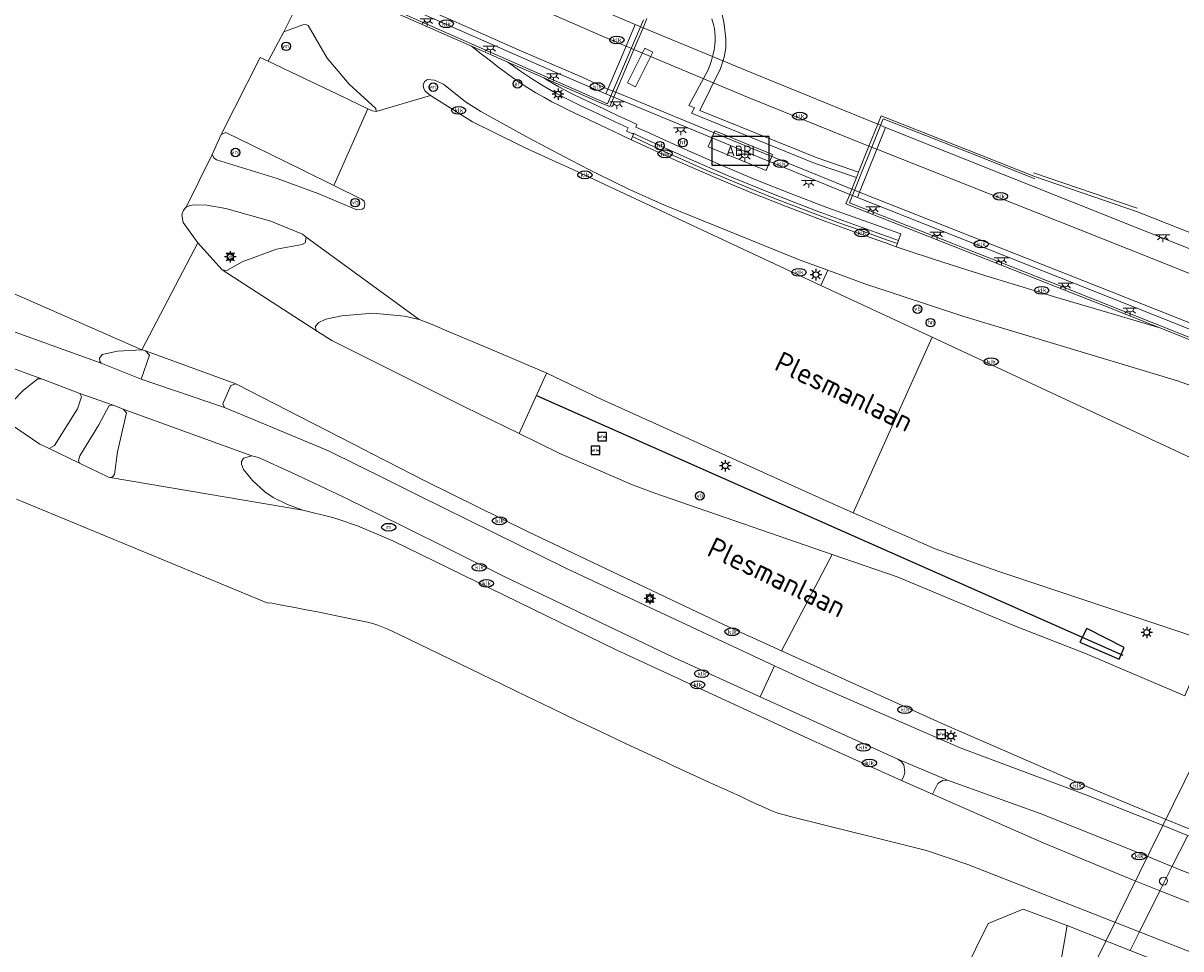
# Model space of a CAD drawing. Header units: metres. Extents: x 89394 to 92106, y 463550 to 466167.
# Tile 65 of 112: x 90903 to 91004, y 464585 to 464666. Entities that reach past the tile are written whole.
import ezdxf
from ezdxf.enums import TextEntityAlignment as Align

# ---------------------------------------------------------------- set-up
doc = ezdxf.new("R2010")
doc.units = ezdxf.units.M
for name, color, linetype, lineweight in [('B-PV-GR-BOUWLAND_BRAAKLIGGEND-GV', 200, 'Continuous', 13), ('B-PV-GR-GRAS-GV', 60, 'Continuous', 13), ('B-PV-GR-HAAG-G', 90, 'GR-HAAG', 25), ('B-PV-GR-HAAG-GV', 90, 'Continuous', 25), ('B-PV-IE-MEUBILAIR-S', 7, 'Continuous', 25), ('B-PV-IE-MEUBILAIR_WEGMEUBILAIR-G', 7, 'Continuous', 18), ('B-PV-IE-MEUBILAIR_WEGMEUBILAIR-S', 7, 'Continuous', 25), ('B-PV-IE-TERREINAFSCHEIDING_KUNSTMATIG_MUUR-GV', 7, 'Continuous', 18), ('B-PV-KW-KUNSTWERK-GV', 170, 'Continuous', 18), ('B-PV-KW-KUNSTWERK_PIJLER-GV', 170, 'Continuous', 18), ('B-PV-KW-KUNSTWERK_PYLOON-GV', 170, 'Continuous', 18), ('B-PV-KW-KUNSTWERK_TUNNEL-GV', 170, 'Continuous', 18), ('B-PV-OG-TOPOGRAFIE-T18', 1, 'Continuous', 18), ('B-PV-OG-WATER_SLOOT-GV', 120, 'Continuous', 18), ('B-PV-OG-WEG-GV', 7, 'Continuous', 18), ('B-PV-VH-VERHARDING_ASFALT-GV', 210, 'Continuous', 18), ('B-PV-VH-VERHARDING_BETON-GV', 252, 'Continuous', 18), ('B-PV-VH-VERHARDING_BETONSTRAATSTEEN-GV', 190, 'Continuous', 18), ('B-PV-VH-VERHARDING_GESLOTEN-GV', 210, 'Continuous', 18), ('B-PV-VH-VERHARDING_OPEN-GV', 40, 'Continuous', 18), ('B-PV-VH-VERHARDING_OPEN_BETONELEMENT-GV', 90, 'Continuous', 18), ('B-PV-VH-VERHARDING_OPEN_TEGEL-GV', 90, 'Continuous', 18)]:
    doc.layers.add(name, color=color, linetype=linetype, lineweight=lineweight)
doc.styles.add('NLCS-ISO', font='NLCS-ISO.ttf')
doc.styles.add('NLCS-ISO-M500-T18', font='NLCS-ISO.ttf', dxfattribs={"height": 0.9})
doc.linetypes.add('GR-HAAG', pattern='A,6,-2,["x",Standard,S=3,R=0,X=0,Y=-1],-3', length=11)

# ---------------------------------------------------------------- blocks, each defined once
blk = doc.blocks.new('SIE-MEUBILAIR_BORD_VERKEER-SO')
blk.add_lwpolyline([(-0.5625, -0.5625), (0.5625, -0.5625), (0.5625, 0.5625), (-0.5625, 0.5625)], close=True)
at = {"style": 'NLCS-ISO'}
blk.add_text('vb', height=0.75, dxfattribs=at).set_placement((0, 0), align=Align.MIDDLE_CENTER)
blk = doc.blocks.new('SIE-MEUBILAIR_BORD_WEGWIJZER-SO')
blk.add_lwpolyline([(-0.75, -0.75), (0.75, -0.75), (0.75, 0.75), (-0.75, 0.75)], close=True)
at = {"style": 'NLCS-ISO'}
blk.add_text('ww', height=0.75, dxfattribs=at).set_placement((0, 0.125), align=Align.MIDDLE_CENTER)
blk = doc.blocks.new('SIE-MEUBILAIR_PAAL_LICHTMAST-SO')
for points in [[(-0.62, 0), (-1, 0)], [(-0.71, 0.71), (-0.44, 0.44)], [(0, 1), (0, 0.62)], [(0.44, 0.44), (0.71, 0.71)], [(1, 0), (0.62, 0)], [(-0.71, -0.71), (-0.44, -0.44)], [(0, -0.62), (0, -1)], [(0.44, -0.44), (0.71, -0.71)]]:
    blk.add_lwpolyline(points)
blk.add_circle((0, 0), 0.5)
blk = doc.blocks.new('SIE-MEUBILAIR_PAAL_HALTEPAAL-SO')
blk.add_circle((0, 0), 0.75)
at = {"style": 'NLCS-ISO'}
blk.add_text('ht', height=0.75, dxfattribs=at).set_placement((0, 0.06), align=Align.MIDDLE_CENTER)
blk = doc.blocks.new('SIE-MEUBILAIR_PAAL_VRI-SO')
blk.add_circle((0, 0), 0.75)
at = {"style": 'NLCS-ISO'}
blk.add_text('vri', height=0.75, dxfattribs=at).set_placement((-0.08, 0.07), align=Align.MIDDLE_CENTER)
blk = doc.blocks.new('SIE-MEUBILAIR_PAAL_VERKEERSBORD-SO')
blk.add_circle((0, 0), 0.75)
at = {"style": 'NLCS-ISO'}
blk.add_text('vb', height=0.75, dxfattribs=at).set_placement((0, 0.07), align=Align.MIDDLE_CENTER)
blk = doc.blocks.new('SIE-MEUBILAIR_PAAL_HECTOMETER-SO')
blk.add_circle((0, 0), 0.75)
at = {"style": 'NLCS-ISO'}
blk.add_text('hm', height=0.75, dxfattribs=at).set_placement((0.16, 0.07), align=Align.MIDDLE_CENTER)
blk = doc.blocks.new('SIE-MEUBILAIR_PAAL_AFSLUITPAAL-SO')
blk.add_circle((0, 0), 0.75)
at = {"style": 'NLCS-ISO'}
blk.add_text('af', height=0.75, dxfattribs=at).set_placement((0, 0.05), align=Align.MIDDLE_CENTER)
blk = doc.blocks.new('SIE-MEUBILAIR_PUT_KOLK-SO')
blk.add_ellipse((0, 0), major_axis=(1.25, 0), ratio=0.54)
at = {"style": 'NLCS-ISO'}
blk.add_text('klk', height=0.75, dxfattribs=at).set_placement((0.03, 0), align=Align.MIDDLE_CENTER)
blk = doc.blocks.new('SIE-MEUBILAIR_PUT_RIOOLPUT-SO')
blk.add_ellipse((0, 0), major_axis=(1.25, 0), ratio=0.54)
at = {"style": 'NLCS-ISO'}
blk.add_text('ri', height=0.75, dxfattribs=at).set_placement((-0.04, 0.07), align=Align.MIDDLE_CENTER)
blk = doc.blocks.new('SIE-WEG_ABRI-SO')
blk.add_lwpolyline([(-5, -2.5), (5, -2.5), (5, 2.5), (-5, 2.5)], close=True)
at = {"style": 'NLCS-ISO'}
blk.add_text('ABRI', height=1.8, dxfattribs=at).set_placement((0, 0), align=Align.MIDDLE_CENTER)
blk = doc.blocks.new('SIE-MEUBILAIR_LICHTPUNT-SO')
at = {"color": 0, "linetype": 'ByBlock', "lineweight": 18}
for points in [[(-0.62, 0), (-1.25, 0)], [(0.62, 0), (1.25, 0)], [(-0.46, -0.43), (-0.92, -0.85)], [(0, -0.62), (0, -1.25)], [(0.46, -0.43), (0.92, -0.85)]]:
    blk.add_lwpolyline(points, dxfattribs=at)
blk.add_lwpolyline([(0, 0), (0.62, 0, -1), (-0.62, 0)], format="xyb", close=True, dxfattribs=at)

msp = doc.modelspace()

# ---------------------------------------------------------------- linework, layer by layer
at = {"layer": 'B-PV-GR-BOUWLAND_BRAAKLIGGEND-GV', "flags": 128}
for points in [[(90962.848, 464666.387), (90962.987, 464665.904), (90963.065, 464665.556), (90963.117, 464665.203), (90963.141, 464664.846), (90963.137, 464664.49), (90963.107, 464664.134), (90963.035, 464663.668), (90962.936, 464663.208), (90962.81, 464662.753), (90962.659, 464662.307), (90962.482, 464661.87), (90960.831, 464658.84), (90961.319, 464658.61), (90961.074, 464658.149), (90971.853, 464653.779), (90975.458, 464652.544), (90975.648, 464653.019), (90972.037, 464654.254), (90961.794, 464658.405), (90963.603, 464662.045), (90963.922, 464663.059), (90964.057, 464663.84), (90964.069, 464664.633), (90963.923, 464665.925), (90963.647, 464667.195)], [(91014.522, 464581.035), (91000.055, 464586.731), (90997.901, 464587.575), (90985.171, 464592.57), (90981.579, 464593.793), (90969.804, 464596.745), (90968.828, 464596.993), (90968.677, 464597.04), (90968.527, 464597.09), (90968.379, 464597.144), (90968.232, 464597.202), (90968.086, 464597.263), (90967.175, 464597.67), (90966.256, 464598.091), (90965.374, 464598.51), (90964.461, 464598.932), (90962.637, 464599.744), (90961.18, 464600.414), (90959.724, 464601.086), (90958.269, 464601.761), (90956.815, 464602.439), (90955.363, 464603.119), (90953.189, 464604.149), (90951.016, 464605.182), (90948.846, 464606.22), (90946.678, 464607.261), (90944.511, 464608.307), (90939.116, 464610.942), (90935.504, 464612.697), (90934.584, 464613.115), (90934.153, 464613.302), (90933.713, 464613.467), (90933.266, 464613.611), (90932.812, 464613.732), (90932.353, 464613.83), (90931.362, 464614.033), (90930.389, 464614.231), (90928.449, 464614.618), (90927.448, 464614.807), (90926.454, 464614.998), (90925.477, 464615.192), (90924.892, 464615.301), (90924.376, 464615.406), (90924.114, 464615.386), (90902.196, 464624.463)], [(90983.689, 464580.828), (90986.962, 464587.427), (90989.993, 464588.669), (90993.759, 464587.272), (90993.84, 464587.242), (90999.33, 464585.083)]]:
    msp.add_lwpolyline(points, dxfattribs=at)
at = {"layer": 'B-PV-GR-GRAS-GV', "flags": 128}
msp.add_lwpolyline([(90992.303, 464578.412), (90993.84, 464587.242), (90993.759, 464587.272), (90989.993, 464588.669), (90986.962, 464587.427), (90983.689, 464580.828)], dxfattribs=at)
at = {"layer": 'B-PV-GR-HAAG-G', "flags": 128}
msp.add_lwpolyline([(90947.553, 464633.518), (90998.708, 464610.838)], dxfattribs=at)
msp.add_lwpolyline([(90947.553, 464633.518), (90998.708, 464610.838)], dxfattribs=at)
at = {"layer": 'B-PV-GR-HAAG-GV', "flags": 128}
msp.add_lwpolyline([(90995.552, 464613.185), (90994.94, 464611.986), (90998.374, 464610.49), (90998.82, 464611.516)], close=True, dxfattribs=at)
at = {"layer": 'B-PV-IE-MEUBILAIR_WEGMEUBILAIR-G', "flags": 128}
for points in [[(90956.879, 464666.304), (90953.732, 464658.986), (90934.765, 464667.347), (90915.151, 464676.522), (90906.154, 464680.926), (90894.403, 464686.826), (90875.046, 464696.992), (90862.066, 464704.156), (90855.143, 464708.015)], [(91046.972, 464621.726), (91018.356, 464633.072), (90993.138, 464643.119), (90974.845, 464650.331), (90977.785, 464657.677), (90986.152, 464654.388), (90991.031, 464652.44)], [(90999.947, 464649.852), (90990.903, 464652.957)]]:
    msp.add_lwpolyline(points, dxfattribs=at)
at = {"layer": 'B-PV-IE-TERREINAFSCHEIDING_KUNSTMATIG_MUUR-GV', "flags": 128}
for points in [[(90897.665, 464693.129), (90917.583, 464683.255), (90937.769, 464673.969), (90943.034, 464671.613), (90948.534, 464669.219), (90954.024, 464666.812), (90956.168, 464665.891), (90955.369, 464664.008), (90953.782, 464660.267), (90953.598, 464659.834), (90949.183, 464661.749), (90935.058, 464667.94), (90914.775, 464677.431), (90894.701, 464687.28)], [(90934.676, 464667.181), (90941.87, 464664.009), (90945.037, 464662.613), (90948.174, 464661.23), (90953.174, 464659.025), (90953.932, 464658.731), (90954.28, 464659.551), (90954.464, 464659.986), (90956.045, 464663.724), (90956.844, 464665.612), (90957.185, 464666.417)], [(91006.659, 464646.903), (90999.982, 464649.551), (90991.091, 464652.613), (90986.176, 464654.551), (90977.604, 464657.929), (90977.311, 464657.194), (90976.552, 464655.289), (90975.648, 464653.019), (90975.458, 464652.544), (90975.053, 464651.528), (90974.87, 464651.066), (90974.544, 464650.25), (90997.113, 464641.331), (91001.916, 464639.417), (91018.328, 464632.876)], [(91068.539, 464614.002), (91057.233, 464618.439), (91053.373, 464619.883), (91046.247, 464622.742), (91018.785, 464633.623), (90997.5, 464642.109), (90975.546, 464650.789), (90975.73, 464651.251), (90977.224, 464655.017), (90977.98, 464656.92), (90999.86, 464648.178), (91021.706, 464639.474), (91048.745, 464628.744), (91055.421, 464626.112), (91059.746, 464624.394), (91070.865, 464619.977)]]:
    msp.add_lwpolyline(points, dxfattribs=at)
at = {"layer": 'B-PV-KW-KUNSTWERK-GV', "flags": 128}
msp.add_lwpolyline([(90993.222, 464577.797), (90995.296, 464577.049), (90996.657, 464579.762), (91023.851, 464569.026), (91022.6, 464566.465), (91023.401, 464565.989), (91055.068, 464630.098), (91054.142, 464630.463), (91052.869, 464627.732), (91024.623, 464638.82), (91025.845, 464641.561), (91024.846, 464641.991)], close=True, dxfattribs=at)
at = {"layer": 'B-PV-KW-KUNSTWERK_PIJLER-GV', "flags": 128}
msp.add_lwpolyline([(90957.702, 464663.475), (90957.003, 464663.833), (90955.862, 464661.552), (90955.487, 464660.801), (90956.186, 464660.443)], close=True, dxfattribs=at)
at = {"layer": 'B-PV-KW-KUNSTWERK_PYLOON-GV', "flags": 128}
msp.add_lwpolyline([(91002.102, 464590.806), (91002.249, 464590.778), (91002.395, 464590.814), (91002.512, 464590.907), (91002.579, 464591.041), (91002.584, 464591.191), (91002.526, 464591.33), (91002.416, 464591.431), (91002.262, 464591.477), (91002.103, 464591.45), (91001.973, 464591.355), (91001.9, 464591.211), (91001.899, 464591.05), (91001.97, 464590.905)], close=True, dxfattribs=at)
at = {"layer": 'B-PV-KW-KUNSTWERK_TUNNEL-GV', "flags": 128}
msp.add_lwpolyline([(90975.546, 464650.789), (90975.73, 464651.251), (90977.224, 464655.017), (90977.98, 464656.92), (90977.311, 464657.194), (90966.763, 464661.516), (90956.844, 464665.612), (90956.168, 464665.891), (90955.369, 464664.008), (90953.782, 464660.267), (90953.598, 464659.834), (90954.28, 464659.551), (90964.485, 464655.325), (90974.87, 464651.066)], close=True, dxfattribs=at)
at = {"layer": 'B-PV-OG-WATER_SLOOT-GV', "flags": 128}
msp.add_lwpolyline([(90963.647, 464667.195), (90963.923, 464665.925), (90964.069, 464664.633), (90964.057, 464663.84), (90963.922, 464663.059), (90963.603, 464662.045), (90961.794, 464658.405), (90972.037, 464654.254), (90975.648, 464653.019), (90976.552, 464655.289), (90977.311, 464657.194), (90977.604, 464657.929), (90986.176, 464654.551), (90991.091, 464652.613), (90999.982, 464649.551), (91006.659, 464646.903)], dxfattribs=at)
at = {"layer": 'B-PV-OG-WEG-GV', "flags": 128}
for points in [[(90920.041, 464656.296), (90919.251, 464654.545), (90919.415, 464654.224), (90919.623, 464654.09), (90924.924, 464652.47), (90928.544, 464651.118), (90931.872, 464649.732), (90932.343, 464649.765), (90932.5, 464649.907), (90932.577, 464650.236), (90932.505, 464650.465), (90932.294, 464650.655), (90929.856, 464651.856), (90927.163, 464653.183), (90922.892, 464655.286), (90920.442, 464656.473)], [(90972.951, 464644.448), (90972.355, 464643.126), (90982.056, 464638.598), (91013.224, 464624.049), (91015.8, 464630.268), (91012.008, 464631.745), (91003.454, 464634.798), (90984.825, 464640.42), (90976.197, 464643.266)], [(90907.713, 464633.702), (90904.353, 464634.973), (90904.038, 464634.958), (90902.794, 464633.973), (90900.847, 464631.971), (90900.915, 464631.557), (90901.022, 464631.436), (90904.229, 464629.254), (90905.038, 464628.9), (90905.499, 464629.162), (90907.492, 464632.353), (90907.866, 464633.407)], [(90948.449, 464635.478), (90948.346, 464635.27), (90946.045, 464630.184), (90949.582, 464628.444), (90955.919, 464625.725), (90957.795, 464625.006), (90973.348, 464619.644), (90979.011, 464617.692), (90989.241, 464613.41), (90995.441, 464610.989), (91004.113, 464607.291), (91006.101, 464612.066), (90987.795, 464618.185), (90982.338, 464620.138), (90975.183, 464623.272), (90972.484, 464624.454), (90953.191, 464633.197)], [(90911.486, 464632.336), (90911.433, 464632.355), (90910.626, 464632.679), (90910.259, 464632.639), (90909.36, 464630.963), (90907.698, 464628.25), (90907.591, 464627.838), (90907.681, 464627.596), (90910.194, 464626.375), (90910.359, 464626.368), (90910.549, 464626.427), (90910.734, 464626.631), (90910.997, 464628.587), (90911.777, 464632.013)]]:
    msp.add_lwpolyline(points, close=True, dxfattribs=at)
at = {"layer": 'B-PV-VH-VERHARDING_ASFALT-GV', "flags": 128}
for points in [[(90902.526, 464683.932), (90907.86, 464681.28), (90913.241, 464678.668), (90918.648, 464676.093), (90924.121, 464673.563), (90929.582, 464671.038), (90935.031, 464668.506), (90940.486, 464666.119), (90946.03, 464663.657), (90951.538, 464661.292), (90953.782, 464660.267), (90955.369, 464664.008), (90955.342, 464664.02), (90953.164, 464664.952), (90947.679, 464667.32), (90942.209, 464669.721), (90936.962, 464672.083), (90931.257, 464674.679), (90925.892, 464677.144), (90920.362, 464679.762), (90915.032, 464682.299), (90909.577, 464684.941), (90904.252, 464687.556), (90898.944, 464690.233)], [(90887.794, 464648.615), (90913.103, 464637.509), (90917.994, 464646.836), (90916.717, 464648.607), (90916.617, 464649.287), (90916.741, 464649.678), (90916.998, 464649.949), (90919.251, 464654.545), (90920.041, 464656.296), (90923.432, 464663.024), (90924.128, 464662.703), (90925.505, 464665.258), (90928.002, 464670.304)], [(90928.002, 464670.304), (90925.505, 464665.258), (90927.155, 464665.871), (90927.424, 464665.904), (90927.632, 464665.813), (90929.282, 464662.966), (90931.209, 464660.684), (90933.542, 464658.568), (90933.573, 464658.314), (90938.304, 464659.708), (90937.847, 464660.085), (90937.715, 464660.287), (90937.659, 464660.595), (90937.763, 464660.915), (90938.027, 464661.097), (90938.642, 464661.04), (90939.431, 464660.677), (90941.357, 464659.162), (90942.688, 464658.307), (90946.573, 464656.152), (90946.905, 464655.972), (90949.985, 464654.333), (90950.591, 464654.017), (90952.165, 464653.206), (90952.745, 464652.916), (90955.71, 464651.477), (90958.72, 464650.134), (90970.554, 464645.32), (90972.951, 464644.448), (90976.197, 464643.266), (90984.825, 464640.42), (91003.454, 464634.798), (91012.008, 464631.745)], [(91018.328, 464632.876), (91001.916, 464639.417), (90995.617, 464641.298), (90992.732, 464642.132), (90991.331, 464642.562), (90989.035, 464643.253), (90986.743, 464643.959), (90984.456, 464644.68), (90982.174, 464645.415), (90979.896, 464646.164), (90978.935, 464646.495), (90977.985, 464646.83), (90975.673, 464647.653), (90972.458, 464648.817), (90969.263, 464650.033), (90966.088, 464651.302), (90962.934, 464652.622), (90959.803, 464653.995), (90956.694, 464655.418), (90955.794, 464655.841), (90954.894, 464656.271), (90953.073, 464657.136), (90951.273, 464657.987), (90950.324, 464658.431), (90949.602, 464658.788), (90948.888, 464659.159), (90948.182, 464659.546), (90947.484, 464659.947), (90946.794, 464660.362), (90946.119, 464660.803), (90945.455, 464661.259), (90944.802, 464661.73), (90944.159, 464662.216), (90943.528, 464662.717), (90942.732, 464663.325), (90941.87, 464664.009), (90934.676, 464667.181)], [(91070.179, 464618.05), (91059.032, 464622.525), (91054.682, 464624.218), (91048.005, 464626.873), (91020.779, 464637.685), (90999.14, 464646.315), (90977.224, 464655.017), (90975.73, 464651.251), (90975.779, 464651.23), (90997.697, 464642.577), (91019.014, 464634.088), (91046.469, 464623.171), (91053.486, 464620.361), (91057.447, 464618.876), (91068.708, 464614.359)], [(90896.518, 464637.852), (90904.353, 464634.973), (90907.713, 464633.702), (90910.626, 464632.679), (90911.433, 464632.355), (90911.486, 464632.336), (90922.699, 464628.252), (90923.303, 464628.089), (90926.242, 464626.776), (90930.67, 464624.656), (90931.016, 464624.49), (90932.619, 464623.719), (90935.78, 464622.155), (90944.656, 464617.737), (90959.532, 464610.637), (90967.073, 464607.217), (90968.306, 464609.929), (90950.21, 464618.39), (90937.267, 464624.784), (90933.815, 464626.492), (90932.386, 464627.205), (90932.043, 464627.376), (90929.399, 464628.694), (90920.315, 464632.47), (90913.053, 464634.949), (90909.571, 464636.323), (90897.762, 464640.586)], [(91013.224, 464624.049), (90982.056, 464638.598), (90975.183, 464623.272), (90982.338, 464620.138), (90987.795, 464618.185), (91006.101, 464612.066)], [(91016.331, 464584.614), (91001.861, 464590.304), (90999.689, 464591.195), (90991.735, 464594.47), (90982.087, 464598.728), (90979.376, 464599.915), (90971.291, 464603.559), (90954.504, 464611.316), (90935.001, 464620.816), (90931.934, 464622.144), (90930.135, 464622.745), (90929.764, 464622.858), (90927.176, 464623.5), (90910.359, 464626.368), (90910.194, 464626.375), (90907.681, 464627.596), (90905.038, 464628.9), (90904.229, 464629.254), (90901.022, 464631.436)], [(90902.196, 464624.463), (90924.114, 464615.386), (90924.376, 464615.406), (90924.892, 464615.301), (90925.477, 464615.192), (90926.454, 464614.998), (90927.448, 464614.807), (90928.449, 464614.618), (90930.389, 464614.231), (90931.362, 464614.033), (90932.353, 464613.83), (90932.812, 464613.732), (90933.266, 464613.611), (90933.713, 464613.467), (90934.153, 464613.302), (90934.584, 464613.115), (90935.504, 464612.697), (90939.116, 464610.942), (90944.511, 464608.307), (90946.678, 464607.261), (90948.846, 464606.22), (90951.016, 464605.182), (90953.189, 464604.149), (90955.363, 464603.119), (90956.815, 464602.439), (90958.269, 464601.761), (90959.724, 464601.086), (90961.18, 464600.414), (90962.637, 464599.744), (90964.461, 464598.932), (90965.374, 464598.51), (90966.256, 464598.091), (90967.175, 464597.67), (90968.086, 464597.263), (90968.232, 464597.202), (90968.379, 464597.144), (90968.527, 464597.09), (90968.677, 464597.04), (90968.828, 464596.993), (90969.804, 464596.745), (90981.579, 464593.793), (90985.171, 464592.57), (90997.901, 464587.575), (91000.055, 464586.731), (91014.522, 464581.035)], [(91004.113, 464607.291), (90995.441, 464610.989), (90989.241, 464613.41), (90979.011, 464617.692), (90973.348, 464619.644), (90968.927, 464611.219), (90982.861, 464604.907), (90995.827, 464599.284), (91002.339, 464596.565), (91004.541, 464595.663)], [(91031.501, 464584.166), (91020.283, 464588.688), (91018.689, 464589.328), (91004.281, 464595.143), (91002.082, 464596.028), (90995.558, 464598.631), (90984.494, 464602.776), (90971.88, 464608.258), (90968.306, 464609.929), (90967.073, 464607.217), (90979.065, 464601.779), (90983.416, 464599.933), (90991.489, 464597.019), (91000.74, 464593.323), (91002.924, 464592.443), (91017.35, 464586.644), (91018.93, 464586.009), (91030.153, 464581.485)]]:
    msp.add_lwpolyline(points, dxfattribs=at)
for points in [[(90955.369, 464664.008), (90953.782, 464660.267), (90954.464, 464659.986), (90964.724, 464655.757), (90975.053, 464651.528), (90975.73, 464651.251), (90977.224, 464655.017), (90976.552, 464655.289), (90965.951, 464659.568), (90956.045, 464663.724)], [(90932.833, 464658.546), (90930.125, 464659.839), (90926.144, 464661.74), (90924.128, 464662.703), (90923.432, 464663.024), (90920.041, 464656.296), (90920.442, 464656.473), (90922.892, 464655.286), (90927.163, 464653.183), (90929.856, 464651.856)], [(90982.056, 464638.598), (90972.355, 464643.126), (90950.337, 464653.403), (90949.56, 464653.763), (90946.503, 464655.174), (90946.159, 464655.333), (90941.961, 464657.409), (90938.304, 464659.708), (90933.573, 464658.314), (90933.231, 464658.355), (90932.833, 464658.546), (90929.856, 464651.856), (90932.294, 464650.655), (90932.505, 464650.465), (90932.577, 464650.236), (90932.5, 464649.907), (90932.343, 464649.765), (90931.872, 464649.732), (90928.544, 464651.118), (90924.924, 464652.47), (90919.623, 464654.09), (90919.415, 464654.224), (90919.251, 464654.545), (90916.998, 464649.949), (90917.314, 464650.093), (90917.735, 464650.162), (90918.798, 464650.121), (90920.436, 464649.835), (90924.382, 464648.736), (90927.144, 464647.597), (90927.441, 464647.349), (90937.298, 464640.142), (90938.303, 464639.772), (90938.66, 464639.624), (90939.926, 464639.073), (90943.667, 464637.508), (90948.449, 464635.478), (90953.191, 464633.197), (90972.484, 464624.454), (90975.183, 464623.272)], [(90887.794, 464648.615), (90886.043, 464649.379), (90887.066, 464648.358), (90887.389, 464647.911), (90887.924, 464647.079), (90888.567, 464645.831), (90888.79, 464644.93), (90888.683, 464644.644), (90888.301, 464644.559), (90896.562, 464641.11), (90896.456, 464641.462), (90897.247, 464642.637), (90897.719, 464642.698), (90898.266, 464642.11), (90897.762, 464640.586), (90909.571, 464636.323), (90909.459, 464636.514), (90909.435, 464636.784), (90909.655, 464637.087), (90910.993, 464637.395), (90913.103, 464637.509)], [(90946.045, 464630.184), (90941.271, 464632.533), (90937.419, 464634.441), (90936.314, 464634.987), (90935.965, 464635.159), (90929.701, 464638.32), (90928.429, 464639.093), (90920.13, 464644.495), (90917.994, 464646.836), (90913.103, 464637.509), (90913.444, 464637.426), (90921.326, 464634.544), (90932.708, 464628.692), (90933.048, 464628.517), (90934.392, 464627.826), (90937.933, 464626.007), (90946.761, 464621.634), (90963.848, 464613.52), (90968.927, 464611.219), (90973.348, 464619.644), (90957.795, 464625.006), (90955.919, 464625.725), (90949.582, 464628.444)], [(90927.441, 464647.349), (90927.358, 464646.846), (90927.107, 464646.696), (90924.863, 464646.285), (90921.866, 464645.176), (90920.519, 464644.436), (90920.13, 464644.495), (90928.429, 464639.093), (90928.31, 464639.22), (90928.274, 464639.573), (90928.569, 464639.891), (90929.169, 464640.172), (90930.574, 464640.48), (90933.266, 464640.704), (90936.034, 464640.43), (90937.298, 464640.142)], [(90896.518, 464637.852), (90896.055, 464636.881), (90895.95, 464636.81), (90895.45, 464636.818), (90894.738, 464637.703), (90894.962, 464638.466), (90889.275, 464640.641), (90889.435, 464640.413), (90889.463, 464639.401), (90888.978, 464638.93), (90901.022, 464631.436), (90900.915, 464631.557), (90900.847, 464631.971), (90902.794, 464633.973), (90904.038, 464634.958), (90904.353, 464634.973)], [(90913.444, 464637.426), (90913.777, 464637.038), (90913.053, 464634.949), (90920.315, 464632.47), (90920.182, 464632.782), (90920.876, 464634.375), (90921.326, 464634.544)], [(90910.626, 464632.679), (90907.713, 464633.702), (90907.866, 464633.407), (90907.492, 464632.353), (90905.499, 464629.162), (90905.038, 464628.9), (90907.681, 464627.596), (90907.591, 464627.838), (90907.698, 464628.25), (90909.36, 464630.963), (90910.259, 464632.639)], [(90922.699, 464628.252), (90911.486, 464632.336), (90911.777, 464632.013), (90910.997, 464628.587), (90910.734, 464626.631), (90910.549, 464626.427), (90910.359, 464626.368), (90927.176, 464623.5), (90925.817, 464623.989), (90924.58, 464624.6), (90923.854, 464625.102), (90922.764, 464626.108), (90921.975, 464627.07), (90921.801, 464627.511), (90921.797, 464627.741), (90921.994, 464628.053)], [(90979.065, 464601.779), (90979.362, 464601.575), (90979.595, 464601.283), (90979.678, 464600.64), (90979.598, 464600.287), (90979.376, 464599.915), (90982.087, 464598.728), (90982.55, 464599.654), (90983.008, 464599.924), (90983.416, 464599.933)]]:
    msp.add_lwpolyline(points, close=True, dxfattribs=at)
at = {"layer": 'B-PV-VH-VERHARDING_BETON-GV', "flags": 128}
for points in [[(90894.701, 464687.28), (90914.775, 464677.431), (90935.058, 464667.94), (90949.183, 464661.749), (90953.598, 464659.834), (90953.782, 464660.267), (90951.538, 464661.292), (90946.03, 464663.657), (90940.486, 464666.119), (90935.031, 464668.506), (90929.582, 464671.038), (90924.121, 464673.563), (90918.648, 464676.093), (90913.241, 464678.668), (90907.86, 464681.28), (90902.526, 464683.932)], [(91070.865, 464619.977), (91059.746, 464624.394), (91055.421, 464626.112), (91048.745, 464628.744), (91021.706, 464639.474), (90999.86, 464648.178), (90977.98, 464656.92), (90977.224, 464655.017), (90999.14, 464646.315), (91020.779, 464637.685), (91048.005, 464626.873), (91054.682, 464624.218), (91059.032, 464622.525), (91070.179, 464618.05)], [(91068.708, 464614.359), (91057.447, 464618.876), (91053.486, 464620.361), (91046.469, 464623.171), (91019.014, 464634.088), (90997.697, 464642.577), (90975.779, 464651.23), (90975.73, 464651.251), (90975.546, 464650.789), (90997.5, 464642.109), (91018.785, 464633.623), (91046.247, 464622.742), (91053.373, 464619.883), (91057.233, 464618.439), (91068.539, 464614.002)]]:
    msp.add_lwpolyline(points, dxfattribs=at)
for points in [[(90955.369, 464664.008), (90956.045, 464663.724), (90965.951, 464659.568), (90976.552, 464655.289), (90977.224, 464655.017), (90977.98, 464656.92), (90977.311, 464657.194), (90966.763, 464661.516), (90956.844, 464665.612), (90956.168, 464665.891)], [(90953.782, 464660.267), (90953.598, 464659.834), (90954.28, 464659.551), (90964.485, 464655.325), (90974.87, 464651.066), (90975.546, 464650.789), (90975.73, 464651.251), (90975.053, 464651.528), (90964.724, 464655.757), (90954.464, 464659.986)], [(90962.522, 464655.215), (90967.571, 464653.145), (90968.134, 464654.539), (90963.114, 464656.608)]]:
    msp.add_lwpolyline(points, close=True, dxfattribs=at)
at = {"layer": 'B-PV-VH-VERHARDING_BETONSTRAATSTEEN-GV', "flags": 128}
for points in [[(90925.505, 464665.258), (90924.128, 464662.703), (90926.144, 464661.74), (90930.125, 464659.839), (90932.833, 464658.546), (90933.231, 464658.355), (90933.573, 464658.314), (90933.542, 464658.568), (90931.209, 464660.684), (90929.282, 464662.966), (90927.632, 464665.813), (90927.424, 464665.904), (90927.155, 464665.871)], [(90938.304, 464659.708), (90941.961, 464657.409), (90946.159, 464655.333), (90946.503, 464655.174), (90949.56, 464653.763), (90950.337, 464653.403), (90972.355, 464643.126), (90972.951, 464644.448), (90970.554, 464645.32), (90958.72, 464650.134), (90955.71, 464651.477), (90952.745, 464652.916), (90952.165, 464653.206), (90950.591, 464654.017), (90949.985, 464654.333), (90946.905, 464655.972), (90946.573, 464656.152), (90942.688, 464658.307), (90941.357, 464659.162), (90939.431, 464660.677), (90938.642, 464661.04), (90938.027, 464661.097), (90937.763, 464660.915), (90937.659, 464660.595), (90937.715, 464660.287), (90937.847, 464660.085)], [(90937.298, 464640.142), (90936.034, 464640.43), (90933.266, 464640.704), (90930.574, 464640.48), (90929.169, 464640.172), (90928.569, 464639.891), (90928.274, 464639.573), (90928.31, 464639.22), (90928.429, 464639.093), (90929.701, 464638.32), (90935.965, 464635.159), (90936.314, 464634.987), (90937.419, 464634.441), (90941.271, 464632.533), (90946.045, 464630.184), (90948.346, 464635.27), (90948.449, 464635.478), (90943.667, 464637.508), (90939.926, 464639.073), (90938.66, 464639.624), (90938.303, 464639.772)], [(90922.699, 464628.252), (90921.994, 464628.053), (90921.797, 464627.741), (90921.801, 464627.511), (90921.975, 464627.07), (90922.764, 464626.108), (90923.854, 464625.102), (90924.58, 464624.6), (90925.817, 464623.989), (90927.176, 464623.5), (90929.764, 464622.858), (90930.135, 464622.745), (90931.934, 464622.144), (90935.001, 464620.816), (90954.504, 464611.316), (90971.291, 464603.559), (90979.376, 464599.915), (90979.598, 464600.287), (90979.678, 464600.64), (90979.595, 464601.283), (90979.362, 464601.575), (90979.065, 464601.779), (90967.073, 464607.217), (90959.532, 464610.637), (90944.656, 464617.737), (90935.78, 464622.155), (90932.619, 464623.719), (90931.016, 464624.49), (90930.67, 464624.656), (90926.242, 464626.776), (90923.303, 464628.089)], [(90983.416, 464599.933), (90983.008, 464599.924), (90982.55, 464599.654), (90982.087, 464598.728), (90991.735, 464594.47), (90999.689, 464591.195), (91001.861, 464590.304), (91016.331, 464584.614), (91017.903, 464583.994), (91029.192, 464579.563), (91029.898, 464579.274), (91031.771, 464578.53), (91032.524, 464580.533), (91030.85, 464581.202), (91030.153, 464581.485), (91018.93, 464586.009), (91017.35, 464586.644), (91002.924, 464592.443), (91000.74, 464593.323), (90991.489, 464597.019)], [(91002.102, 464590.806), (91001.97, 464590.905), (91001.899, 464591.05), (91001.9, 464591.211), (91001.973, 464591.355), (91002.103, 464591.45), (91002.262, 464591.477), (91002.416, 464591.431), (91002.526, 464591.33), (91002.584, 464591.191), (91002.579, 464591.041), (91002.512, 464590.907), (91002.395, 464590.814), (91002.249, 464590.778)]]:
    msp.add_lwpolyline(points, close=True, dxfattribs=at)
msp.add_lwpolyline([(91004.541, 464595.663), (91002.339, 464596.565), (90995.827, 464599.284), (90982.861, 464604.907), (90968.927, 464611.219), (90963.848, 464613.52), (90946.761, 464621.634), (90937.933, 464626.007), (90934.392, 464627.826), (90933.048, 464628.517), (90932.708, 464628.692), (90921.326, 464634.544), (90920.876, 464634.375), (90920.182, 464632.782), (90920.315, 464632.47), (90929.399, 464628.694), (90932.043, 464627.376), (90932.386, 464627.205), (90933.815, 464626.492), (90937.267, 464624.784), (90950.21, 464618.39), (90968.306, 464609.929), (90971.88, 464608.258), (90984.494, 464602.776), (90995.558, 464598.631), (91002.082, 464596.028), (91004.281, 464595.143)], dxfattribs=at)
at = {"layer": 'B-PV-VH-VERHARDING_GESLOTEN-GV', "flags": 128}
msp.add_lwpolyline([(91004.33, 464595.045), (91002.984, 464592.363), (91001.875, 464590.153), (91000.119, 464586.655), (90999.33, 464585.083)], dxfattribs=at)
at = {"layer": 'B-PV-VH-VERHARDING_OPEN-GV', "flags": 128}
msp.add_lwpolyline([(91013.388, 464574.417), (91024.374, 464570.087), (91025.304, 464569.72), (91023.582, 464566.242), (91024.718, 464565.731), (91030.291, 464572.907), (91030.115, 464572.976), (91026.581, 464574.366), (91015.557, 464578.701), (91013.831, 464579.38), (90999.33, 464585.083), (90993.84, 464587.242), (90992.303, 464578.412), (90993.308, 464578.067), (90995.054, 464581.645), (90997.184, 464580.806), (91011.661, 464575.098)], close=True, dxfattribs=at)
at = {"layer": 'B-PV-VH-VERHARDING_OPEN_BETONELEMENT-GV', "flags": 128}
msp.add_lwpolyline([(90955.918, 464656.116), (90955.879, 464656.044), (90955.794, 464655.841), (90956.694, 464655.418), (90959.803, 464653.995), (90962.934, 464652.622), (90966.088, 464651.302), (90969.263, 464650.033), (90972.458, 464648.817), (90975.673, 464647.653), (90977.985, 464646.83), (90978.935, 464646.495), (90979.011, 464646.712), (90979.033, 464646.777), (90978.084, 464647.114), (90975.772, 464647.935), (90973.843, 464648.625), (90971.92, 464649.333), (90970.005, 464650.061), (90968.097, 464650.808), (90966.197, 464651.574), (90964.304, 464652.358), (90962.419, 464653.162), (90960.542, 464653.984), (90958.674, 464654.825), (90956.814, 464655.684)], close=True, dxfattribs=at)
at = {"layer": 'B-PV-VH-VERHARDING_OPEN_TEGEL-GV', "flags": 128}
for points in [[(90898.944, 464690.233), (90904.252, 464687.556), (90909.577, 464684.941), (90915.032, 464682.299), (90920.362, 464679.762), (90925.892, 464677.144), (90931.257, 464674.679), (90936.962, 464672.083), (90942.209, 464669.721), (90947.679, 464667.32), (90953.164, 464664.952), (90955.342, 464664.02), (90955.369, 464664.008), (90956.168, 464665.891), (90954.024, 464666.812), (90948.534, 464669.219), (90943.034, 464671.613), (90937.769, 464673.969), (90917.583, 464683.255), (90897.665, 464693.129)], [(90957.185, 464666.417), (90956.844, 464665.612), (90956.045, 464663.724), (90954.464, 464659.986), (90954.28, 464659.551), (90953.932, 464658.731), (90953.174, 464659.025), (90948.174, 464661.23), (90948.451, 464661.058), (90949.485, 464660.463), (90950.538, 464659.902), (90951.609, 464659.375), (90952.696, 464658.884), (90954.677, 464657.939), (90955.777, 464657.424), (90956.314, 464657.156), (90956.22, 464656.947), (90957.175, 464656.519), (90960.27, 464655.096), (90963.388, 464653.726), (90966.53, 464652.41), (90969.693, 464651.146), (90972.877, 464649.937), (90976.081, 464648.781), (90978.338, 464647.982), (90979.332, 464647.621), (90979.127, 464647.056), (90979.033, 464646.777), (90979.011, 464646.712), (90978.935, 464646.495), (90979.896, 464646.164), (90982.174, 464645.415), (90984.456, 464644.68), (90986.743, 464643.959), (90989.035, 464643.253), (90991.331, 464642.562), (90992.732, 464642.132), (90995.617, 464641.298), (91001.916, 464639.417), (90997.113, 464641.331), (90974.544, 464650.25), (90974.87, 464651.066), (90975.053, 464651.528), (90975.458, 464652.544), (90971.853, 464653.779), (90961.074, 464658.149), (90961.319, 464658.61), (90960.831, 464658.84), (90962.482, 464661.87), (90962.659, 464662.307), (90962.81, 464662.753), (90962.936, 464663.208), (90963.035, 464663.668), (90963.107, 464664.134), (90963.137, 464664.49), (90963.141, 464664.846), (90963.117, 464665.203), (90963.065, 464665.556), (90962.987, 464665.904), (90962.848, 464666.387)]]:
    msp.add_lwpolyline(points, dxfattribs=at)
for points in [[(90945.037, 464662.613), (90941.87, 464664.009), (90942.732, 464663.325), (90943.528, 464662.717), (90944.159, 464662.216), (90944.802, 464661.73), (90945.455, 464661.259), (90946.119, 464660.803), (90946.794, 464660.362), (90947.484, 464659.947), (90948.182, 464659.546), (90948.888, 464659.159), (90949.602, 464658.788), (90950.324, 464658.431), (90951.273, 464657.987), (90953.073, 464657.136), (90954.894, 464656.271), (90955.794, 464655.841), (90955.879, 464656.044), (90955.918, 464656.116), (90956.037, 464656.398), (90955.971, 464656.408), (90955.946, 464656.349), (90955.411, 464656.593), (90955.533, 464656.873), (90954.397, 464657.411), (90952.446, 464658.334), (90951.342, 464658.834), (90950.256, 464659.37), (90949.187, 464659.94), (90948.137, 464660.546), (90947.108, 464661.185), (90946.058, 464661.891)], [(90957.702, 464663.475), (90956.186, 464660.443), (90955.487, 464660.801), (90955.862, 464661.552), (90957.003, 464663.833)], [(90948.174, 464661.23), (90945.037, 464662.613), (90946.058, 464661.891), (90947.108, 464661.185), (90948.137, 464660.546), (90949.187, 464659.94), (90950.256, 464659.37), (90951.342, 464658.834), (90952.446, 464658.334), (90954.397, 464657.411), (90955.533, 464656.873), (90955.411, 464656.593), (90955.946, 464656.349), (90955.971, 464656.408), (90956.037, 464656.398), (90956.947, 464655.957), (90960.669, 464654.261), (90964.424, 464652.639), (90968.21, 464651.09), (90972.026, 464649.616), (90975.869, 464648.216), (90978.162, 464647.407), (90979.127, 464647.056), (90979.332, 464647.621), (90978.338, 464647.982), (90976.081, 464648.781), (90972.877, 464649.937), (90969.693, 464651.146), (90966.53, 464652.41), (90963.388, 464653.726), (90960.27, 464655.096), (90957.175, 464656.519), (90956.22, 464656.947), (90956.314, 464657.156), (90955.777, 464657.424), (90954.677, 464657.939), (90952.696, 464658.884), (90951.609, 464659.375), (90950.538, 464659.902), (90949.485, 464660.463), (90948.451, 464661.058)], [(90956.037, 464656.398), (90955.918, 464656.116), (90956.814, 464655.684), (90958.674, 464654.825), (90960.542, 464653.984), (90962.419, 464653.162), (90964.304, 464652.358), (90966.197, 464651.574), (90968.097, 464650.808), (90970.005, 464650.061), (90971.92, 464649.333), (90973.843, 464648.625), (90975.772, 464647.935), (90978.084, 464647.114), (90979.033, 464646.777), (90979.127, 464647.056), (90978.162, 464647.407), (90975.869, 464648.216), (90972.026, 464649.616), (90968.21, 464651.09), (90964.424, 464652.639), (90960.669, 464654.261), (90956.947, 464655.957)], [(90963.114, 464656.608), (90968.134, 464654.539), (90967.571, 464653.145), (90962.522, 464655.215)], [(90920.13, 464644.495), (90920.519, 464644.436), (90921.866, 464645.176), (90924.863, 464646.285), (90927.107, 464646.696), (90927.358, 464646.846), (90927.441, 464647.349), (90927.144, 464647.597), (90924.382, 464648.736), (90920.436, 464649.835), (90918.798, 464650.121), (90917.735, 464650.162), (90917.314, 464650.093), (90916.998, 464649.949), (90916.741, 464649.678), (90916.617, 464649.287), (90916.717, 464648.607), (90917.994, 464646.836)], [(90909.571, 464636.323), (90913.053, 464634.949), (90913.777, 464637.038), (90913.444, 464637.426), (90913.103, 464637.509), (90910.993, 464637.395), (90909.655, 464637.087), (90909.435, 464636.784), (90909.459, 464636.514)]]:
    msp.add_lwpolyline(points, close=True, dxfattribs=at)

# ---------------------------------------------------------------- block references
at = {"layer": 'B-PV-IE-MEUBILAIR-S', "xscale": 0.5, "yscale": 0.5, "zscale": 0.5}
for name, p in [('SIE-MEUBILAIR_LICHTPUNT-SO', (90938.021, 464666.399)), ('SIE-MEUBILAIR_PUT_KOLK-SO', (90939.682, 464665.96)), ('SIE-MEUBILAIR_PAAL_VRI-SO', (90925.717, 464663.994)), ('SIE-MEUBILAIR_LICHTPUNT-SO', (90943.52, 464663.999)), ('SIE-MEUBILAIR_PUT_KOLK-SO', (90954.557, 464664.549)), ('SIE-MEUBILAIR_PAAL_AFSLUITPAAL-SO', (90945.885, 464660.71)), ('SIE-MEUBILAIR_LICHTPUNT-SO', (90949.044, 464661.581)), ('SIE-MEUBILAIR_PAAL_VRI-SO', (90938.545, 464660.431)), ('SIE-MEUBILAIR_PAAL_LICHTMAST-SO', (90949.428, 464659.819)), ('SIE-MEUBILAIR_PUT_KOLK-SO', (90952.845, 464660.481)), ('SIE-MEUBILAIR_LICHTPUNT-SO', (90954.564, 464659.147)), ('SIE-MEUBILAIR_PUT_KOLK-SO', (90940.761, 464658.4)), ('SIE-MEUBILAIR_PUT_KOLK-SO', (90970.519, 464657.897)), ('SIE-MEUBILAIR_LICHTPUNT-SO', (90960.132, 464656.867)), ('SIE-MEUBILAIR_PAAL_HALTEPAAL-SO', (90960.313, 464655.587)), ('SIE-MEUBILAIR_PAAL_VRI-SO', (90921.284, 464654.717)), ('SIE-MEUBILAIR_PAAL_HALTEPAAL-SO', (90958.307, 464655.324)), ('SIE-MEUBILAIR_PUT_KOLK-SO', (90958.764, 464654.611)), ('SIE-MEUBILAIR_LICHTPUNT-SO', (90965.729, 464654.569)), ('SIE-MEUBILAIR_PUT_KOLK-SO', (90968.867, 464653.746)), ('SIE-MEUBILAIR_PUT_KOLK-SO', (90951.764, 464652.775)), ('SIE-MEUBILAIR_LICHTPUNT-SO', (90971.291, 464652.272)), ('SIE-MEUBILAIR_PUT_KOLK-SO', (90988.019, 464650.902)), ('SIE-MEUBILAIR_PAAL_VERKEERSBORD-SO', (90931.737, 464650.344)), ('SIE-MEUBILAIR_LICHTPUNT-SO', (90976.905, 464649.984)), ('SIE-MEUBILAIR_PUT_KOLK-SO', (90975.927, 464647.709)), ('SIE-MEUBILAIR_LICHTPUNT-SO', (90982.493, 464647.78)), ('SIE-MEUBILAIR_PUT_KOLK-SO', (90986.345, 464646.731)), ('SIE-MEUBILAIR_LICHTPUNT-SO', (91002.186, 464647.532)), ('SIE-MEUBILAIR_PAAL_LICHTMAST-SO', (90920.836, 464645.625)), ('SIE-MEUBILAIR_BORD_VERKEER-SO', (90920.836, 464645.625)), ('SIE-MEUBILAIR_LICHTPUNT-SO', (90988.101, 464645.53)), ('SIE-MEUBILAIR_PUT_KOLK-SO', (90970.448, 464644.271)), ('SIE-MEUBILAIR_PAAL_LICHTMAST-SO', (90971.928, 464644.06)), ('SIE-MEUBILAIR_PUT_KOLK-SO', (90991.619, 464642.7)), ('SIE-MEUBILAIR_LICHTPUNT-SO', (90993.681, 464643.322)), ('SIE-MEUBILAIR_PAAL_VERKEERSBORD-SO', (90980.783, 464641.059)), ('SIE-MEUBILAIR_LICHTPUNT-SO', (90999.339, 464641.129)), ('SIE-MEUBILAIR_PAAL_HECTOMETER-SO', (90981.921, 464639.872)), ('SIE-MEUBILAIR_PUT_KOLK-SO', (90987.213, 464636.464)), ('SIE-MEUBILAIR_BORD_WEGWIJZER-SO', (90953.279, 464629.919)), ('SIE-MEUBILAIR_BORD_WEGWIJZER-SO', (90952.691, 464628.727)), ('SIE-MEUBILAIR_PAAL_LICHTMAST-SO', (90964.016, 464627.383)), ('SIE-MEUBILAIR_PAAL_VERKEERSBORD-SO', (90961.801, 464624.749)), ('SIE-MEUBILAIR_PUT_KOLK-SO', (90944.318, 464622.578)), ('SIE-MEUBILAIR_PUT_RIOOLPUT-SO', (90934.658, 464622.019)), ('SIE-MEUBILAIR_PUT_KOLK-SO', (90942.551, 464618.517)), ('SIE-MEUBILAIR_PUT_KOLK-SO', (90943.182, 464617.111)), ('SIE-MEUBILAIR_PAAL_LICHTMAST-SO', (90957.434, 464615.8)), ('SIE-MEUBILAIR_BORD_VERKEER-SO', (90957.434, 464615.8)), ('SIE-MEUBILAIR_PUT_KOLK-SO', (90964.614, 464612.89)), ('SIE-MEUBILAIR_PAAL_LICHTMAST-SO', (91000.786, 464612.835)), ('SIE-MEUBILAIR_PUT_KOLK-SO', (90961.957, 464609.237)), ('SIE-MEUBILAIR_PUT_KOLK-SO', (90961.612, 464608.262)), ('SIE-MEUBILAIR_PUT_KOLK-SO', (90979.687, 464606.097)), ('SIE-MEUBILAIR_BORD_WEGWIJZER-SO', (90982.854, 464603.945)), ('SIE-MEUBILAIR_PAAL_LICHTMAST-SO', (90983.705, 464603.784)), ('SIE-MEUBILAIR_PUT_KOLK-SO', (90976.06, 464602.804)), ('SIE-MEUBILAIR_PUT_KOLK-SO', (90976.591, 464601.443)), ('SIE-MEUBILAIR_PUT_KOLK-SO', (90994.729, 464599.467)), ('SIE-MEUBILAIR_PUT_KOLK-SO', (91000.116, 464593.312))]:
    msp.add_blockref(name, p, dxfattribs=at)
at = {"layer": 'B-PV-IE-MEUBILAIR_WEGMEUBILAIR-S', "xscale": 0.5, "yscale": 0.5, "zscale": 0.5}
msp.add_blockref('SIE-WEG_ABRI-SO', (90965.332, 464654.877), dxfattribs=at)

# ---------------------------------------------------------------- texts
at = {"layer": 'B-PV-OG-TOPOGRAFIE-T18', "style": 'NLCS-ISO-M500-T18'}
for p in [(90974.397, 464633.854), (90968.521, 464617.644)]:
    msp.add_text('Plesmanlaan', height=1.8, rotation=334.6, dxfattribs=at).set_placement(p, align=Align.MIDDLE)

doc.saveas('drawing.dxf')
